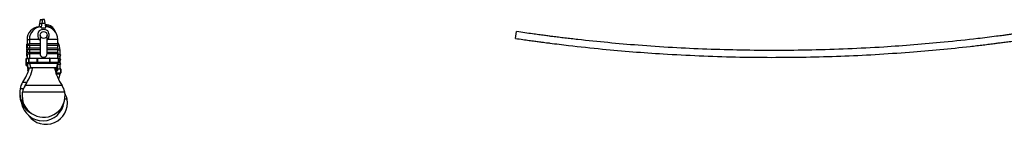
# Model space of a CAD drawing. Header units: millimetres. Extents: x 431 to 880, y 406 to 495.
# Tile 1 of 12: x 431 to 546, y 406 to 418. Entities that reach past the tile are written whole.
import ezdxf

# ---------------------------------------------------------------- set-up
doc = ezdxf.new("R2010")
doc.units = ezdxf.units.MM

msp = doc.modelspace()

# ---------------------------------------------------------------- linework, layer by layer
at = {"color": 7, "linetype": 'Continuous', "lineweight": 25}
for p, q in [((433.5, 417.63), (433.42, 417.22)), ((433.57, 418.04), (433.5, 417.63)), ((433.82, 418.04), (433.57, 418.04)), ((433.78, 417.65), (433.7, 417.24)), ((433.85, 418.06), (433.78, 417.65)), ((433.78, 417.65), (434.18, 417.65)), ((433.83, 417.96), (433.82, 418.04)), ((434.1, 418.06), (433.85, 418.06)), ((434.18, 417.65), (434.1, 418.06)), ((434.25, 417.24), (434.18, 417.65)), ((433.42, 417.19), (433.42, 417.22)), ((433.7, 417.12), (433.7, 417.24)), ((433.7, 417.12), (433.98, 417.12)), ((433.98, 417.12), (434.25, 417.12)), ((434.25, 417.12), (434.25, 417.24)), ((434.94, 417.21), (434.93, 417.19)), ((434.93, 417.19), (434.93, 417.1)), ((434.94, 417.21), (434.94, 417.21)), ((435.01, 417.2), (434.99, 417.22)), ((435, 417.21), (435, 417.06)), ((435, 417.05), (435, 417.21)), ((435, 417.21), (435, 417.21)), ((435, 417.06), (435, 417.05)), ((435.02, 417.04), (435.02, 417.18)), ((488.97, 415.87), (489.08, 416.66)), ((432.05, 415.72), (432.05, 415.21)), ((432.33, 415.75), (432.33, 415.23)), ((433.57, 415.23), (432.33, 415.23)), ((435.63, 415.23), (434.38, 415.23)), ((435.63, 415.23), (435.63, 415.75)), ((432.29, 415.21), (432.05, 415.21)), ((432.05, 415.02), (432.05, 414.71)), ((432.33, 415.02), (432.05, 415.02)), ((432.29, 414.71), (432.05, 414.71)), ((432.05, 414.52), (432.05, 414.21)), ((432.33, 414.52), (432.05, 414.52)), ((432.29, 414.21), (432.05, 414.21)), ((432.33, 415.05), (432.33, 414.73)), ((433.57, 415.05), (432.33, 415.05)), ((433.57, 414.73), (432.33, 414.73)), ((432.33, 414.55), (432.33, 414.23)), ((433.57, 414.55), (432.33, 414.55)), ((433.57, 414.23), (432.33, 414.23)), ((435.63, 415.05), (434.38, 415.05)), ((435.63, 414.73), (434.38, 414.73)), ((435.63, 414.55), (434.38, 414.55)), ((435.63, 414.23), (434.38, 414.23)), ((435.63, 414.73), (435.63, 415.05)), ((435.63, 414.23), (435.63, 414.55)), ((435.91, 414), (435.91, 414.51)), ((431.97, 413.5), (431.97, 413.04)), ((431.97, 413.5), (431.97, 413.5)), ((431.97, 413.04), (431.97, 413.5)), ((431.97, 412.92), (431.97, 413.04)), ((431.97, 413.04), (431.97, 413.04)), ((431.99, 413.52), (432.25, 413.52)), ((432.38, 413.02), (431.99, 413.02)), ((432.05, 414.02), (432.05, 413.52)), ((432.33, 414.02), (432.05, 414.02)), ((432.1, 413.02), (432.1, 412.93)), ((432.25, 413.53), (432.25, 413.07)), ((433.25, 413.53), (432.25, 413.53)), ((432.25, 413.53), (432.25, 413.53)), ((432.25, 413.07), (432.25, 413.53)), ((432.25, 413.07), (433.25, 413.07)), ((432.25, 413.07), (432.25, 413.07)), ((432.27, 413.55), (433.27, 413.55)), ((433.27, 413.05), (432.27, 413.05)), ((432.33, 414.05), (432.33, 413.55)), ((433.58, 414.05), (432.33, 414.05)), ((432.33, 412.96), (432.44, 412.45)), ((432.33, 412.96), (435.63, 412.96)), ((432.38, 413.05), (432.38, 412.96)), ((433.25, 413.53), (433.27, 413.53)), ((433.25, 413.07), (433.25, 413.53)), ((433.25, 413.07), (433.27, 413.07)), ((433.27, 413.53), (433.27, 413.55)), ((433.27, 413.55), (434.69, 413.55)), ((434.69, 413.53), (433.27, 413.53)), ((433.27, 413.53), (433.27, 413.07)), ((433.27, 413.05), (433.27, 413.07)), ((433.27, 413.07), (434.69, 413.07)), ((434.69, 413.05), (433.27, 413.05)), ((435.63, 414.05), (434.38, 414.05)), ((434.69, 413.53), (434.69, 413.55)), ((434.69, 413.55), (435.69, 413.55)), ((434.69, 413.53), (434.7, 413.53)), ((434.69, 413.07), (434.69, 413.53)), ((434.69, 413.07), (434.7, 413.07)), ((434.69, 413.05), (434.69, 413.07)), ((435.69, 413.05), (434.69, 413.05)), ((434.7, 413.53), (434.7, 413.07)), ((435.7, 413.53), (434.7, 413.53)), ((434.7, 413.07), (435.7, 413.07)), ((435.52, 412.45), (435.63, 412.96)), ((435.57, 412.96), (435.57, 413.05)), ((435.91, 413), (435.57, 413)), ((435.63, 413.55), (435.63, 414.05)), ((435.91, 414), (435.63, 414)), ((435.91, 413.81), (435.63, 413.81)), ((435.7, 413.07), (435.7, 413.53)), ((435.7, 413.53), (435.71, 413.53)), ((435.7, 413.07), (435.71, 413.07)), ((435.71, 413.53), (435.71, 413.07)), ((435.91, 413.5), (435.71, 413.5)), ((435.91, 413.31), (435.71, 413.31)), ((435.91, 413.5), (435.91, 413.81)), ((435.91, 413), (435.91, 413.31)), ((431.97, 412.71), (431.97, 412.92)), ((431.98, 412.69), (432.05, 412.68)), ((431.99, 412.9), (431.99, 412.69)), ((432.05, 412.93), (432.16, 412.42)), ((432.05, 412.93), (432.33, 412.93)), ((432.05, 412.7), (432.16, 412.2)), ((432.15, 412.1), (432.15, 412.21)), ((432.16, 412.42), (432.71, 412.42)), ((432.17, 412.08), (432.22, 412.07)), ((432.44, 412.45), (435.52, 412.45)), ((435.24, 412.43), (435.24, 412.45)), ((435.26, 412.33), (435.29, 412.45)), ((435.45, 411.7), (435.53, 412.09)), ((435.97, 411.81), (435.47, 411.81)), ((435.48, 412.16), (435.48, 412.18)), ((435.53, 412.07), (435.6, 412.08)), ((435.6, 412.78), (435.59, 412.78)), ((435.59, 412.08), (435.59, 412.29)), ((435.91, 412.81), (435.6, 412.81)), ((435.61, 412.31), (435.61, 412.76)), ((435.61, 412.76), (435.61, 412.31)), ((435.61, 412.31), (435.61, 412.1)), ((435.61, 412.31), (435.97, 412.31)), ((435.85, 411.72), (435.85, 411.81)), ((435.91, 412.31), (435.91, 412.81)), ((435.98, 411.83), (435.98, 412.29)), ((435.98, 412.29), (435.99, 412.29)), ((435.98, 411.83), (435.99, 411.83)), ((435.99, 412.29), (435.99, 411.83)), ((435.44, 411.72), (435.91, 411.72)), ((435.65, 411.21), (435.8, 411.21)), ((435.8, 411.21), (435.91, 411.72))]:
    msp.add_line(p, q, dxfattribs=at)
at = {"color": 8, "linetype": 'Continuous', "lineweight": 25}
for p, q in [((433.5, 417.63), (433.77, 417.63)), ((434.94, 417.09), (434.94, 417.21)), ((432.33, 415.72), (432.05, 415.72)), ((433.46, 415.75), (432.33, 415.75)), ((435.63, 415.75), (434.47, 415.75)), ((435.91, 414.51), (435.63, 414.51)), ((432.25, 413.5), (431.97, 413.5)), ((431.97, 413.04), (432.38, 413.04)), ((431.97, 413.03), (431.97, 412.92)), ((432.05, 412.93), (432.1, 412.94)), ((431.97, 412.92), (432.05, 412.93)), ((432.05, 412.91), (431.99, 412.9)), ((431.99, 412.69), (432.05, 412.68)), ((432.17, 412.17), (432.17, 412.08)), ((432.17, 412.08), (432.22, 412.07)), ((435.27, 412.36), (435.61, 412.31)), ((435.59, 412.29), (435.27, 412.33)), ((435.48, 411.83), (435.98, 411.83)), ((435.53, 412.07), (435.59, 412.08)), ((435.61, 412.76), (435.59, 412.77)), ((435.98, 412.29), (435.61, 412.29)), ((432.06, 410.73), (431.55, 410.73)), ((431.63, 409.98), (431.24, 409.98)), ((436.44, 409.6), (431.52, 409.6)), ((436.13, 410.36), (431.83, 410.36)), ((436.72, 408.77), (436.45, 408.77))]:
    msp.add_line(p, q, dxfattribs=at)
at = {"color": 8, "linetype": 'Continuous', "lineweight": 25, "flags": 128}
for points in [[(431.98, 412.69), (431.98, 412.69), (431.99, 412.69)], [(432.17, 412.08), (432.17, 412.08), (432.17, 412.08)], [(435.59, 412.08), (435.6, 412.08), (435.6, 412.08)]]:
    msp.add_lwpolyline(points, dxfattribs=at)
at = {"color": 7, "linetype": 'Continuous', "lineweight": 25, "flags": 128}
for points in [[(432.05, 412.7), (432.05, 412.71), (432.06, 412.74), (432.08, 412.76)], [(432.26, 412.18), (432.25, 412.2), (432.26, 412.24), (432.28, 412.25)], [(435.27, 412.3), (435.32, 412.28), (435.41, 412.25), (435.46, 412.22), (435.48, 412.18)], [(435.29, 412.22), (435.32, 412.21), (435.42, 412.18), (435.49, 412.15), (435.53, 412.11), (435.53, 412.09)]]:
    msp.add_lwpolyline(points, dxfattribs=at)
at = {"color": 7, "linetype": 'Continuous', "lineweight": 25}
msp.add_circle((433.98, 416.26), 0.399, dxfattribs=at)
for centre, radius, start, end in [((433.55, 415.72), 1.5, 94.768, 180), ((433.83, 415.75), 1.5, 94.768, 180), ((439.05, 416.26), 5.73, 178.5413, 181.795), ((433.82, 416.39), 0.5, 91.3218, 178.5413), ((433.92, 411.68), 5.21, 87.7303, 91.3218), ((434.11, 416.39), 0.5, 2.1288, 87.7303), ((434.22, 416.23), 1.23, 53.6894, 90.2566), ((434.22, 416.03), 1.29, 22.9235, 89.2093), ((434.22, 415.99), 1.29, 30.7158, 88.8667), ((434.13, 415.75), 1.5, 0, 85.2198), ((429.69, 416.22), 4.93, 358.3184, 2.1288), ((434.23, 416.24), 1.21, 13.8493, 49.2453), ((432.36, 415.14), 0.1, 110.442, 249.558), ((433.82, 416.09), 0.5, 181.795, 240.8223), ((434.11, 416.09), 0.5, 302.8035, 358.3184), ((434.41, 414.51), 1.5, 0, 35.6226), ((435.59, 415.14), 0.1, 290.442, 69.558), ((432.08, 415.11), 0.1, 110.442, 249.558), ((432.08, 414.61), 0.1, 110.442, 249.558), ((432.08, 414.11), 0.1, 110.442, 249.558), ((432.36, 414.64), 0.1, 110.442, 249.558), ((432.36, 414.14), 0.1, 110.442, 249.558), ((435.59, 414.64), 0.1, 290.442, 69.558), ((435.59, 414.14), 0.1, 290.442, 69.558), ((431.99, 413.5), 0.0179, 101.4218, 188.0495), ((431.99, 413.5), 0.02, 90, 180), ((431.99, 413.04), 0.0179, 171.9505, 258.5782), ((431.99, 413.04), 0.02, 180, 270), ((432.27, 413.53), 0.0179, 101.4218, 188.0495), ((432.27, 413.53), 0.02, 90, 180), ((432.27, 413.06), 0.0179, 171.9505, 258.5782), ((432.27, 413.07), 0.02, 180, 270), ((433.27, 413.53), 0.0179, 101.4218, 188.0495), ((433.27, 413.06), 0.0179, 171.9505, 258.5782), ((434.68, 413.53), 0.0179, 351.9505, 78.5782), ((434.68, 413.06), 0.0179, 281.4218, 8.0495), ((435.68, 413.53), 0.0179, 351.9505, 78.5782), ((435.69, 413.53), 0.02, 0, 90), ((435.68, 413.06), 0.0179, 281.4218, 8.0495), ((435.69, 413.07), 0.02, 270, 0), ((435.87, 413.9), 0.1, 290.442, 69.558), ((435.87, 413.4), 0.1, 290.442, 69.558), ((435.87, 412.9), 0.1, 290.442, 69.558), ((426.51, 414.12), 6.07, 326.0738, 343.7275), ((426.79, 413.75), 6.07, 326.0738, 347.6242), ((431.99, 412.92), 0.0209, 174.4758, 251.3641), ((431.97, 412.91), 0.00789, 86.1803, 132.5047), ((431.99, 412.92), 0.0199, 180.3077, 270.3044), ((431.99, 412.71), 0.02, 180, 261.7271), ((431.99, 412.71), 0.0199, 180.3077, 270.3044), ((432.17, 412.1), 0.02, 180, 261.7271), ((432.17, 412.1), 0.0199, 180.3077, 270.3044), ((432.32, 412.12), 0.18, 95.5736, 151.6426), ((432.28, 412.26), 0.141, 205.3673, 255.0569), ((441.17, 413.75), 6.07, 192.4935, 213.9262), ((435.59, 412.31), 0.0209, 288.6359, 5.5242), ((435.59, 412.31), 0.0199, 269.6956, 359.6923), ((435.59, 412.1), 0.0199, 269.6956, 359.6923), ((435.59, 412.76), 0.02, 0, 81.7271), ((435.59, 412.1), 0.02, 278.2729, 0), ((435.61, 412.75), 0.00789, 47.4953, 93.8197), ((435.61, 412.3), 0.00789, 47.4953, 93.8197), ((435.96, 412.29), 0.0179, 351.9505, 78.5782), ((435.97, 412.29), 0.02, 0, 90), ((435.96, 411.83), 0.0179, 281.4218, 8.0495), ((435.97, 411.83), 0.02, 270, 0), ((433.2, 409.62), 2, 146.0738, 169.5794), ((433.7, 409.53), 2.5, 169.5794, 222.1889), ((433.98, 409.15), 2.5, 169.5794, 180), ((433.98, 409.15), 2.5, 180, 10.4206), ((433.49, 409.24), 2, 146.0738, 169.5794), ((434.47, 409.24), 2, 10.4206, 33.9262), ((433.7, 409.34), 2.5, 177.8519, 240.1129), ((433.88, 408.73), 2.5, 189.5836, 352.6217), ((434.26, 408.32), 2.5, 216.0678, 10.4206), ((434.75, 408.41), 2, 10.4206, 31.2118)]:
    msp.add_arc(centre, radius, start, end, dxfattribs=at)
at = {"color": 8, "linetype": 'Continuous', "lineweight": 25}
msp.add_arc((435.59, 412.76), 0.0159, 351.2239, 73.6177, dxfattribs=at)
at = {"color": 7, "linetype": 'Continuous', "lineweight": 25}
for centre, major_axis, ratio, start_param, end_param in [((434.97, 417.18), (-0.0197, 0.0398), 0.874501, 5.111902, 6.6827), ((434.98, 417.18), (0.0369, 0.0183), 0.851864, 5.883673, 6.798813)]:
    msp.add_ellipse(centre, major_axis=major_axis, ratio=ratio, start_param=start_param, end_param=end_param, dxfattribs=at)
for points, knots in [([(548.64, 416.61), (548.47, 416.59), (548.05, 416.52), (547.42, 416.44), (546.78, 416.35), (546.23, 416.27), (545.77, 416.21), (545.37, 416.16), (544.76, 416.08), (543.9, 415.97), (541.87, 415.73), (539.03, 415.43), (535.37, 415.1), (531.63, 414.83), (527.66, 414.62), (523.46, 414.49), (519.33, 414.44), (515.26, 414.48), (511.25, 414.59), (507.24, 414.78), (503.4, 415.04), (499.73, 415.36), (497.13, 415.63), (495.46, 415.82), (494.71, 415.91), (493.99, 415.99), (493.38, 416.07), (492.83, 416.14), (492.29, 416.21), (491.64, 416.3), (490.89, 416.4), (490.02, 416.52), (489.41, 416.61), (489.08, 416.66)], [0, 0, 0, 0, 0.008646, 0.02116, 0.032037, 0.041278, 0.048884, 0.055303, 0.061739, 0.079877, 0.098383, 0.16448, 0.223496, 0.282512, 0.352768, 0.423025, 0.493281, 0.560345, 0.627408, 0.694471, 0.761534, 0.82055, 0.879566, 0.892549, 0.905363, 0.917387, 0.928722, 0.936061, 0.945213, 0.95618, 0.968965, 0.98357, 1, 1, 1, 1]), ([(433.58, 416.26), (433.58, 416.22), (433.58, 416.14), (433.58, 416.04), (433.58, 415.95), (433.58, 415.88), (433.58, 415.82), (433.58, 415.74), (433.58, 415.65), (433.58, 415.44), (433.58, 415.17), (433.58, 414.87), (433.58, 414.6), (433.58, 414.37), (433.58, 414.23), (433.58, 414.16), (433.58, 414.13), (433.58, 414.11), (433.58, 414.09), (433.58, 414.08), (433.58, 414.07), (433.58, 414.06), (433.58, 414.06), (433.58, 414.06), (433.58, 414.06)], [0, 0, 0, 0, 0.027912, 0.052623, 0.074138, 0.09246, 0.107595, 0.120288, 0.150424, 0.181442, 0.293082, 0.39276, 0.492439, 0.619302, 0.746165, 0.783378, 0.819924, 0.853216, 0.867092, 0.885171, 0.907502, 0.934084, 0.964917, 1, 1, 1, 1]), ([(434.38, 414.06), (434.38, 414.06), (434.38, 414.06), (434.38, 414.06), (434.38, 414.07), (434.38, 414.07), (434.38, 414.08), (434.38, 414.09), (434.38, 414.11), (434.38, 414.15), (434.38, 414.23), (434.38, 414.39), (434.38, 414.6), (434.38, 414.89), (434.38, 415.18), (434.38, 415.41), (434.38, 415.54), (434.38, 415.64), (434.38, 415.72), (434.38, 415.79), (434.38, 415.88), (434.38, 415.99), (434.38, 416.12), (434.38, 416.21), (434.38, 416.26)], [0, 0, 0, 0, 0.027856, 0.052497, 0.073923, 0.092134, 0.107131, 0.119782, 0.14994, 0.180976, 0.292598, 0.392261, 0.491923, 0.618766, 0.745609, 0.782817, 0.819283, 0.85247, 0.866527, 0.884777, 0.907243, 0.93393, 0.964846, 1, 1, 1, 1]), ([(488.97, 415.87), (489.25, 415.82), (489.78, 415.75), (490.52, 415.64), (491.17, 415.55), (491.72, 415.48), (492.18, 415.42), (492.58, 415.37), (493.2, 415.29), (494.05, 415.18), (496.09, 414.94), (498.95, 414.63), (502.62, 414.3), (506.38, 414.04), (510.36, 413.83), (514.58, 413.69), (518.73, 413.64), (522.81, 413.68), (526.84, 413.79), (530.86, 413.98), (534.71, 414.25), (538.4, 414.56), (541.01, 414.83), (542.69, 415.02), (543.44, 415.11), (544.16, 415.2), (544.77, 415.28), (545.32, 415.35), (545.87, 415.42), (546.52, 415.5), (547.28, 415.61), (548, 415.71), (548.46, 415.78), (548.64, 415.8)], [0, 0, 0, 0, 0.014185, 0.026728, 0.03763, 0.046895, 0.054524, 0.060958, 0.067407, 0.085578, 0.104119, 0.170346, 0.229477, 0.288609, 0.359003, 0.429397, 0.499791, 0.566985, 0.63418, 0.701374, 0.768568, 0.8277, 0.886831, 0.89984, 0.912682, 0.924735, 0.93609, 0.943431, 0.952591, 0.963571, 0.976375, 0.991005, 1, 1, 1, 1]), ([(432.05, 414.99), (432.04, 414.98), (432.02, 414.97), (431.99, 414.92), (431.98, 414.86), (432, 414.8), (432.02, 414.76), (432.04, 414.75), (432.05, 414.75)], [0, 0, 0, 0, 0.155764, 0.354316, 0.544097, 0.741634, 0.936241, 1, 1, 1, 1]), ([(432.05, 414.5), (432.04, 414.49), (432.02, 414.47), (431.99, 414.43), (431.98, 414.36), (432, 414.3), (432.02, 414.27), (432.04, 414.26), (432.05, 414.25)], [0, 0, 0, 0, 0.155764, 0.354316, 0.544097, 0.741634, 0.936241, 1, 1, 1, 1]), ([(432.05, 414), (432.04, 413.99), (432.02, 413.98), (431.99, 413.93), (431.98, 413.87), (432, 413.81), (432.02, 413.77), (432.04, 413.76), (432.05, 413.76)], [0, 0, 0, 0, 0.131686, 0.335902, 0.531095, 0.734266, 0.934422, 1, 1, 1, 1]), ([(433.58, 414.06), (433.58, 414.01), (433.59, 413.93), (433.64, 413.83), (433.7, 413.76), (433.78, 413.71), (433.85, 413.67), (433.94, 413.66), (434.02, 413.65), (434.11, 413.68), (434.21, 413.72), (434.29, 413.8), (434.36, 413.91), (434.37, 414), (434.38, 414.06)], [0, 0, 0, 0, 0.101874, 0.190576, 0.264764, 0.325195, 0.411541, 0.465503, 0.524717, 0.618763, 0.686682, 0.772372, 0.877474, 1, 1, 1, 1])]:
    msp.add_open_spline(points, degree=3, knots=knots, dxfattribs=at)

doc.saveas('drawing.dxf')
